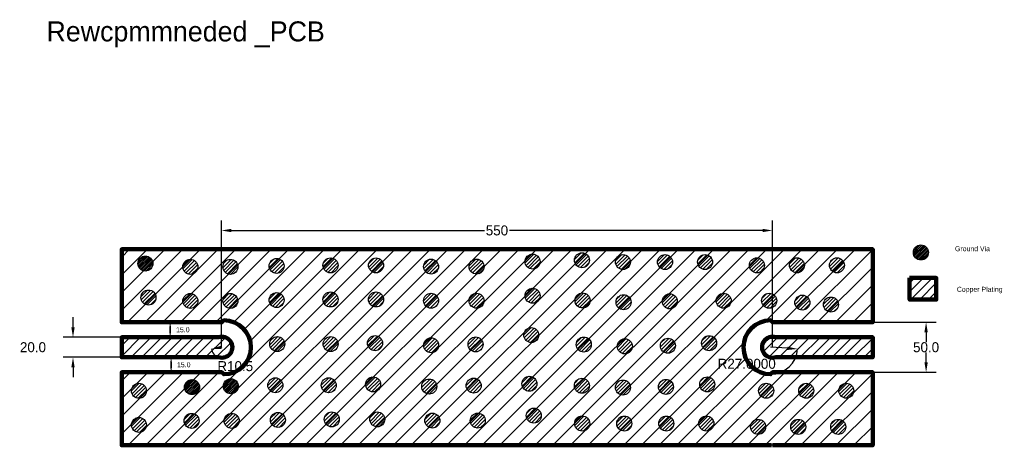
# Model space of a CAD drawing. Extents: x 2432 to 3415, y -887 to -462.
import ezdxf

# ---------------------------------------------------------------- set-up
doc = ezdxf.new("R2010")
doc.units = 0
doc.header["$MEASUREMENT"] = 0
doc.layers.get('Defpoints').update_dxf_attribs({"linetype": 'CONTINUOUS'})
for name, color, linetype in [('Cu_Top', 30, 'CONTINUOUS'), ('PWB Drill', 130, 'CONTINUOUS'), ('W2_Up', 1, 'CONTINUOUS')]:
    doc.layers.add(name, color=color, linetype=linetype)
doc.dimstyles.get("Standard").update_dxf_attribs({"dimtxt": 0.18, "dimasz": 0.18, "dimexe": 0.18, "dimexo": 0.0625, "dimgap": 0.09, "dimtad": 0, "dimtih": 1, "dimtoh": 1, "dimdec": 4, "dimzin": 0, "dimdsep": 46, "dimtxsty": 'Standard', "dimcen": 0.09, "dimadec": 0, "dimazin": 0, "dimtfac": 1, "dimtdec": 4, "dimtofl": 0, "dimtmove": 0, "dimatfit": 3, "dimfxl": 1, "dimtolj": 1, "dimtzin": 0, "dimarcsym": 0})
pattern_1 = [(45, (1864.4177, -667.5527), (-0.8838835, 0.8838835), [])]

# ---------------------------------------------------------------- blocks, each defined once
blk = doc.blocks.new('*D0')
at = {"layer": 'Defpoints', "color": 0}
for p in [(2533.92, -779.19), (2485.27, -799.19), (2533.92, -799.19)]:
    blk.add_point(p, dxfattribs=at)
at = {"layer": 'W2_Up', "color": 0, "lineweight": -2}
for p, q in [((2485.27, -769.19), (2485.27, -759.19)), ((2533.85, -779.19), (2475.27, -779.19)), ((2533.85, -799.19), (2475.27, -799.19)), ((2485.27, -809.19), (2485.27, -819.19))]:
    blk.add_line(p, q, dxfattribs=at)
at = {"layer": 'W2_Up', "color": 0}
for points in [[(2483.6, -769.19), (2486.94, -769.19), (2485.27, -779.19)], [(2486.94, -809.19), (2483.6, -809.19), (2485.27, -799.19)]]:
    blk.add_solid(points, dxfattribs=at)
at = {"layer": 'W2_Up', "color": 0, "insert": (2445.27, -789.19), "char_height": 10, "attachment_point": 5}
blk.add_mtext('\\A1;20.0', dxfattribs=at)
blk = doc.blocks.new('*D1')
at = {"layer": 'Defpoints', "color": 0}
for p in [(3283.92, -764.19), (3283.92, -814.19), (3337.26, -814.19)]:
    blk.add_point(p, dxfattribs=at)
at = {"layer": 'W2_Up', "color": 0, "lineweight": -2}
for p, q in [((3283.98, -764.19), (3347.26, -764.19)), ((3337.26, -774.19), (3337.26, -784.1)), ((3337.26, -804.19), (3337.26, -794.28)), ((3283.98, -814.19), (3347.26, -814.19))]:
    blk.add_line(p, q, dxfattribs=at)
at = {"layer": 'W2_Up', "color": 0}
for points in [[(3338.93, -774.19), (3335.59, -774.19), (3337.26, -764.19)], [(3335.59, -804.19), (3338.93, -804.19), (3337.26, -814.19)]]:
    blk.add_solid(points, dxfattribs=at)
at = {"layer": 'W2_Up', "color": 0, "insert": (3337.26, -789.19), "char_height": 10, "attachment_point": 5}
blk.add_mtext('\\A1;50.0', dxfattribs=at)
blk = doc.blocks.new('*D2')
at = {"layer": 'Defpoints', "color": 0}
for p in [(2623.55, -790.85), (2633.92, -789.19)]:
    blk.add_point(p, dxfattribs=at)
at = {"layer": 'W2_Up', "color": 0, "lineweight": -2}
blk.add_line((2633.42, -789.27), (2633.92, -789.19), dxfattribs=at)
blk.add_arc((2633.92, -789.19), 10.5, 188.11272, 251.90616, dxfattribs=at)
at = {"layer": 'W2_Up', "color": 0}
blk.add_solid([(2633.16, -787.62), (2633.69, -790.91), (2623.55, -790.85)], dxfattribs=at)
at = {"layer": 'W2_Up', "color": 0, "insert": (2647.34, -808.12), "char_height": 10, "attachment_point": 5}
blk.add_mtext('\\A1;R10.5', dxfattribs=at)
blk = doc.blocks.new('*D3')
at = {"layer": 'Defpoints', "color": 0}
for p in [(3181.92, -789.19), (3208.87, -790.84)]:
    blk.add_point(p, dxfattribs=at)
at = {"layer": 'W2_Up', "color": 0, "lineweight": -2}
blk.add_line((3198.88, -790.23), (3181.92, -789.19), dxfattribs=at)
blk.add_arc((3181.92, -789.19), 27, 270.13263, 356.87356, dxfattribs=at)
at = {"layer": 'W2_Up', "color": 0}
blk.add_solid([(3198.78, -791.89), (3198.99, -788.57), (3208.87, -790.84)], dxfattribs=at)
at = {"layer": 'W2_Up', "color": 0, "insert": (3158.12, -805.76), "char_height": 10, "attachment_point": 5}
blk.add_mtext('\\A1;R27.0000', dxfattribs=at)
blk = doc.blocks.new('*D23')
at = {"layer": 'Defpoints', "color": 0}
for p in [(3183.92, -672.46), (2633.42, -789.27), (3183.92, -789.19)]:
    blk.add_point(p, dxfattribs=at)
at = {"layer": 'W2_Up', "color": 0, "lineweight": -2}
for p, q in [((2633.42, -789.21), (2633.42, -662.46)), ((3183.92, -789.13), (3183.92, -662.46)), ((2643.42, -672.46), (2896.08, -672.46)), ((3173.92, -672.46), (2921.26, -672.46))]:
    blk.add_line(p, q, dxfattribs=at)
at = {"layer": 'W2_Up', "color": 0}
for points in [[(2643.42, -670.79), (2643.42, -674.13), (2633.42, -672.46)], [(3173.92, -674.13), (3173.92, -670.79), (3183.92, -672.46)]]:
    blk.add_solid(points, dxfattribs=at)
at = {"layer": 'W2_Up', "color": 0, "insert": (2908.67, -672.46), "char_height": 10, "attachment_point": 5}
blk.add_mtext('\\A1;550', dxfattribs=at)
blk = doc.blocks.new('*D28')
at = {"layer": 'Defpoints', "color": 0}
for p in [(2533.92, -764.19), (2533.85, -779.19), (2582.32, -779.19)]:
    blk.add_point(p, dxfattribs=at)
at = {"layer": 'W2_Up', "color": 0, "lineweight": -2}
for p, q in [((2533.98, -764.19), (2587.32, -764.19)), ((2582.32, -769.19), (2582.32, -774.19)), ((2582.32, -774.19), (2582.32, -769.19)), ((2533.92, -779.19), (2587.32, -779.19))]:
    blk.add_line(p, q, dxfattribs=at)
at = {"layer": 'W2_Up', "color": 0}
for points in [[(2583.15, -769.19), (2581.48, -769.19), (2582.32, -764.19)], [(2581.48, -774.19), (2583.15, -774.19), (2582.32, -779.19)]]:
    blk.add_solid(points, dxfattribs=at)
at = {"layer": 'W2_Up', "color": 0, "insert": (2594.95, -771.69), "char_height": 5, "attachment_point": 5}
blk.add_mtext('\\A1;15.0', dxfattribs=at)
blk = doc.blocks.new('*D29')
at = {"layer": 'Defpoints', "color": 0}
for p in [(2533.85, -799.19), (2533.92, -814.19), (2583.24, -814.19)]:
    blk.add_point(p, dxfattribs=at)
at = {"layer": 'W2_Up', "color": 0, "lineweight": -2}
for p, q in [((2533.92, -799.19), (2588.24, -799.19)), ((2583.24, -804.19), (2583.24, -809.19)), ((2583.24, -809.19), (2583.24, -804.19)), ((2533.98, -814.19), (2588.24, -814.19))]:
    blk.add_line(p, q, dxfattribs=at)
at = {"layer": 'W2_Up', "color": 0}
for points in [[(2584.08, -804.19), (2582.41, -804.19), (2583.24, -799.19)], [(2582.41, -809.19), (2584.08, -809.19), (2583.24, -814.19)]]:
    blk.add_solid(points, dxfattribs=at)
at = {"layer": 'W2_Up', "color": 0, "insert": (2595.88, -806.69), "char_height": 5, "attachment_point": 5}
blk.add_mtext('\\A1;15.0', dxfattribs=at)

msp = doc.modelspace()

# ---------------------------------------------------------------- hatches: boundary and pattern name
at = {"layer": 'W2_Up'}
h = msp.add_hatch(dxfattribs=at)
h.set_pattern_fill('ANSI31', color=256, scale=10, style=0)
h.set_pattern_definition([(45, (1971.9177, -667.5527), (-0.8838835, 0.8838835), [])])
edge = h.paths.add_edge_path()
edge.add_arc((3332.04789, -694.43488), 7.5, 0, 360)
h = msp.add_hatch(dxfattribs=at)
h.set_pattern_fill('ANSI31', color=256, scale=100, style=0)
h.set_pattern_definition([(45, (1964.418, -667.553), (-8.83883, 8.83883), [])])
edge = h.paths.add_edge_path()
edge.add_line((3183.91614, -887.18926), (3283.91614, -887.18926))
edge.add_line((3283.91614, -887.18926), (3283.91614, -814.18926))
edge.add_line((3283.91614, -814.18926), (3183.91614, -814.18926))
edge.add_line((3183.91614, -814.18926), (3181.91614, -816.18926))
edge.add_arc((3181.91614, -789.18926), 27, 90, 270, ccw=False)
edge.add_line((3181.91614, -762.18926), (3183.91614, -764.18926))
edge.add_line((3183.91614, -764.18926), (3283.91614, -764.18926))
edge.add_line((3283.91614, -764.18926), (3283.91614, -691.18926))
edge.add_line((3283.91614, -691.18926), (3181.91614, -691.18926))
edge.add_line((3181.91614, -691.18926), (2533.91614, -691.18926))
edge.add_line((2533.91614, -691.18926), (2533.91614, -764.18926))
edge.add_line((2533.91614, -764.18926), (2633.91614, -764.18926))
edge.add_line((2633.91614, -764.18926), (2635.91614, -762.18926))
edge.add_arc((2635.91614, -789.18926), 27, -90, 90, ccw=False)
edge.add_line((2635.91614, -816.18926), (2633.91614, -814.18926))
edge.add_line((2633.91614, -814.18926), (2533.91614, -814.18926))
edge.add_line((2533.91614, -814.18926), (2533.91614, -887.18926))
edge.add_line((2533.91614, -887.18926), (2633.91614, -887.18926))
edge.add_line((2633.91614, -887.18926), (2633.91614, -887.18926))
edge.add_line((2633.91614, -887.18926), (3182.91614, -887.18926))
h = msp.add_hatch(dxfattribs=at)
h.set_pattern_fill('ANSI31', color=256, scale=20, style=0)
h.set_pattern_definition([(45, (3857.9988, -1261.46), (-1.767767, 1.767767), [])])
edge = h.paths.add_edge_path()
edge.add_arc((2742.43413, -707.31806), 7.5, 0, 360)
edge = h.paths.add_edge_path()
edge.add_arc((2787.87161, -707.31806), 7.5, 0, 360)
edge = h.paths.add_edge_path()
edge.add_arc((2944.21041, -703.5909), 7.5, 0, 360)
edge = h.paths.add_edge_path()
edge.add_arc((2743.70106, -861.24977), 7.5, 0, 360)
edge = h.paths.add_edge_path()
edge.add_arc((2789.13854, -861.24977), 7.5, 0, 360)
edge = h.paths.add_edge_path()
edge.add_arc((2945.47734, -857.52261), 7.5, 0, 360)
edge = h.paths.add_edge_path()
edge.add_arc((3035.78451, -865.43136), 7.5, 0, 360)
edge = h.paths.add_edge_path()
edge.add_arc((2786.88292, -785.08983), 7.5, 0, 360)
edge = h.paths.add_edge_path()
edge.add_arc((2942.93859, -776.99197), 7.5, 0, 360)
edge = h.paths.add_edge_path()
edge.add_arc((2742.54045, -785.99605), 7.5, 0, 360)
edge = h.paths.add_edge_path()
edge.add_arc((2742.43413, -741.41643), 7.5, 0, 360)
edge = h.paths.add_edge_path()
edge.add_arc((2787.87161, -741.41643), 7.5, 0, 360)
edge = h.paths.add_edge_path()
edge.add_arc((2944.21041, -737.68927), 7.5, 0, 360)
edge = h.paths.add_edge_path()
edge.add_arc((2784.98252, -826.26498), 7.5, 0, 360)
edge = h.paths.add_edge_path()
edge.add_arc((2941.0382, -825.66712), 7.5, 0, 360)
edge = h.paths.add_edge_path()
edge.add_arc((2740.64006, -827.1712), 7.5, 0, 360)
edge = h.paths.add_edge_path()
edge.add_arc((2993.55172, -702.22119), 7.5, 0, 360)
edge = h.paths.add_edge_path()
edge.add_arc((2995.41942, -786.48635), 7.5, 0, 360)
edge = h.paths.add_edge_path()
edge.add_arc((2994.13781, -742.40898), 7.5, 0, 360)
edge = h.paths.add_edge_path()
edge.add_arc((2993.51902, -827.6615), 7.5, 0, 360)
edge = h.paths.add_edge_path()
edge.add_arc((2842.84315, -708.55776), 7.5, 0, 360)
edge = h.paths.add_edge_path()
edge.add_arc((2888.28063, -708.55776), 7.5, 0, 360)
edge = h.paths.add_edge_path()
edge.add_arc((2844.11007, -862.48947), 7.5, 0, 360)
edge = h.paths.add_edge_path()
edge.add_arc((2889.54756, -862.48947), 7.5, 0, 360)
edge = h.paths.add_edge_path()
edge.add_arc((2887.29193, -786.32953), 7.5, 0, 360)
edge = h.paths.add_edge_path()
edge.add_arc((2842.94947, -787.23575), 7.5, 0, 360)
edge = h.paths.add_edge_path()
edge.add_arc((2842.84315, -742.65613), 7.5, 0, 360)
edge = h.paths.add_edge_path()
edge.add_arc((2888.28063, -742.65613), 7.5, 0, 360)
edge = h.paths.add_edge_path()
edge.add_arc((2885.39154, -827.50468), 7.5, 0, 360)
edge = h.paths.add_edge_path()
edge.add_arc((2841.04908, -828.4109), 7.5, 0, 360)
edge = h.paths.add_edge_path()
edge.add_arc((3116.51758, -703.99965), 7.5, 0, 360)
edge = h.paths.add_edge_path()
edge.add_arc((3076.51758, -703.99965), 7.5, 0, 360)
edge = h.paths.add_edge_path()
edge.add_arc((3034.51758, -703.99965), 7.5, 0, 360)
edge = h.paths.add_edge_path()
edge.add_arc((3117.78451, -865.43136), 7.5, 0, 360)
edge = h.paths.add_edge_path()
edge.add_arc((3077.78451, -865.43136), 7.5, 0, 360)
edge = h.paths.add_edge_path()
edge.add_arc((3036.38527, -788.26481), 7.5, 0, 360)
edge = h.paths.add_edge_path()
edge.add_arc((3081.28686, -743.28122), 7.5, 0, 360)
edge = h.paths.add_edge_path()
edge.add_arc((3035.10366, -744.18744), 7.5, 0, 360)
edge = h.paths.add_edge_path()
edge.add_arc((3034.48488, -829.43996), 7.5, 0, 360)
edge = h.paths.add_edge_path()
edge.add_arc((3079.35435, -787.63135), 7.5, 0, 360)
edge = h.paths.add_edge_path()
edge.add_arc((3077.45396, -828.8065), 7.5, 0, 360)
edge = h.paths.add_edge_path()
edge.add_arc((3120.5295, -785.09749), 7.5, 0, 360)
edge = h.paths.add_edge_path()
edge.add_arc((3118.62911, -826.27264), 7.5, 0, 360)
edge = h.paths.add_edge_path()
edge.add_arc((3248.25249, -707.28301), 7.5, 0, 360)
edge = h.paths.add_edge_path()
edge.add_arc((3208.25249, -707.28301), 7.5, 0, 360)
edge = h.paths.add_edge_path()
edge.add_arc((3168.25249, -707.28301), 7.5, 0, 360)
edge = h.paths.add_edge_path()
edge.add_arc((3180.53189, -742.68336), 7.5, 0, 360)
edge = h.paths.add_edge_path()
edge.add_arc((3242.26101, -746.4562), 7.5, 0, 360)
edge = h.paths.add_edge_path()
edge.add_arc((3213.64868, -744.55581), 7.5, 0, 360)
edge = h.paths.add_edge_path()
edge.add_arc((3135.09441, -742.68336), 7.5, 0, 360)
edge = h.paths.add_edge_path()
edge.add_arc((3249.51942, -868.71472), 7.5, 0, 360)
edge = h.paths.add_edge_path()
edge.add_arc((3209.51942, -868.71472), 7.5, 0, 360)
edge = h.paths.add_edge_path()
edge.add_arc((3169.51942, -868.71472), 7.5, 0, 360)
edge = h.paths.add_edge_path()
edge.add_arc((3257.54124, -832.60728), 7.5, 0, 360)
edge = h.paths.add_edge_path()
edge.add_arc((3217.54124, -832.60728), 7.5, 0, 360)
edge = h.paths.add_edge_path()
edge.add_arc((3177.54124, -832.60728), 7.5, 0, 360)
edge = h.paths.add_edge_path()
edge.add_arc((2689.89351, -861.84763), 7.5, 0, 360)
edge = h.paths.add_edge_path()
edge.add_arc((2603.71031, -862.75385), 7.5, 0, 360)
edge = h.paths.add_edge_path()
edge.add_arc((2643.71031, -862.75385), 7.5, 0, 360)
edge = h.paths.add_edge_path()
edge.add_arc((2551.13281, -832.71596), 7.5, 0, 360)
edge = h.paths.add_edge_path()
edge.add_arc((2551.13281, -866.81433), 7.5, 0, 360)
edge = h.paths.add_edge_path()
edge.add_arc((2688.62658, -707.91592), 7.5, 0, 360)
edge = h.paths.add_edge_path()
edge.add_arc((2602.44338, -708.82214), 7.5, 0, 360)
edge = h.paths.add_edge_path()
edge.add_arc((2642.44338, -708.82214), 7.5, 0, 360)
edge = h.paths.add_edge_path()
edge.add_arc((2560.63477, -739.4881), 7.5, 0, 360)
edge = h.paths.add_edge_path()
edge.add_arc((2689.22792, -785.99605), 7.5, 0, 360)
edge = h.paths.add_edge_path()
edge.add_arc((2688.62658, -742.01429), 7.5, 0, 360)
edge = h.paths.add_edge_path()
edge.add_arc((2602.44338, -742.92051), 7.5, 0, 360)
edge = h.paths.add_edge_path()
edge.add_arc((2642.44338, -742.92051), 7.5, 0, 360)
edge = h.paths.add_edge_path()
edge.add_arc((2687.32753, -827.1712), 7.5, 0, 360)
edge = h.paths.add_edge_path()
edge.add_arc((2993.78451, -865.43136), 7.5, 0, 360)
h = msp.add_hatch(dxfattribs=at)
h.set_pattern_fill('ANSI31', color=256, scale=10, style=0)
h.set_pattern_definition(pattern_1)
edge = h.paths.add_edge_path()
edge.add_arc((2557.57131, -705.52936), 7.5, 0, 360)
h = msp.add_hatch(dxfattribs=at)
h.set_pattern_fill('ANSI31', color=256, scale=50, style=0)
h.set_pattern_definition([(45, (1964.418, -676.0664), (-4.419417, 4.419417), [])])
h.paths.add_polyline_path([(3320.84868, -719.95059), (3320.84868, -741.48836), (3347.45416, -741.48836), (3347.45416, -719.95059)])
h = msp.add_hatch(dxfattribs=at)
h.set_pattern_fill('ANSI31', color=256, scale=60, style=0)
h.set_pattern_definition([(45, (1964.418, -667.553), (-5.3033, 5.3033), [])])
edge = h.paths.add_edge_path()
edge.add_arc((2633.91614, -789.18926), 10.5, 252.24720984, 467.75279016)
edge.add_line((2630.71458, -779.18926), (2533.91614, -779.18926))
edge.add_line((2533.91614, -779.18926), (2533.91614, -799.18926))
edge.add_line((2533.91614, -799.18926), (2630.71458, -799.18926))
edge = h.paths.add_edge_path()
edge.add_line((3187.11766, -799.18926), (3283.91614, -799.18926))
edge.add_line((3283.91614, -799.18926), (3283.91614, -779.18926))
edge.add_line((3283.91614, -779.18926), (3187.11766, -779.18926))
edge.add_arc((3183.9161, -789.18926), 10.5, 72.24720984, 287.75279016)
h = msp.add_hatch(dxfattribs=at)
h.set_pattern_fill('ANSI31', color=256, scale=10, style=0)
h.set_pattern_definition(pattern_1)
edge = h.paths.add_edge_path()
edge.add_arc((2604.10043, -828.98874), 7.5, 0, 360)
edge = h.paths.add_edge_path()
edge.add_arc((2642.90009, -828.19691), 7.5, 0, 360)

# ---------------------------------------------------------------- linework, layer by layer
at = {"layer": 'Cu_Top', "lineweight": 211}
msp.add_lwpolyline([(3183.91614, -887.18926), (3283.91614, -887.18926), (3283.91614, -814.18926), (3183.91614, -814.18926), (3181.91614, -816.18926, -1), (3181.91614, -762.18926), (3183.91614, -764.18926), (3283.91614, -764.18926), (3283.91614, -691.18926), (3181.91614, -691.18926), (2533.91614, -691.18926), (2533.91614, -764.18926), (2633.91614, -764.18926), (2635.91614, -762.18926, -1), (2635.91614, -816.18926), (2633.91614, -814.18926), (2533.91614, -814.18926), (2533.91614, -887.18926), (2633.91614, -887.18926), (2633.91614, -887.18926), (3182.91614, -887.18926)], format="xyb", dxfattribs=at)
at = {"layer": 'Cu_Top'}
for points in [[(2633.91614, -691.18926), (2633.91614, -691.18926), (2635.91614, -691.18926)], [(3183.91614, -887.18926), (3183.91614, -887.18926), (3181.91614, -887.18926)]]:
    msp.add_lwpolyline(points, dxfattribs=at)
at = {"layer": 'Cu_Top', "lineweight": 211}
msp.add_lwpolyline([(3320.84868, -719.95059), (3320.84868, -741.48836), (3347.45416, -741.48836), (3347.45416, -719.95059)], close=True, dxfattribs=at)
at = {"layer": 'Cu_Top'}
for points in [[(2635.91614, -816.18926, 1), (2635.91614, -762.18926, 1)], [(3181.91614, -762.18926, 1), (3181.91614, -816.18926, 1)]]:
    msp.add_lwpolyline(points, format="xyb", dxfattribs=at)
at = {"layer": 'Cu_Top', "lineweight": 211}
for points in [[(2630.71458, -799.18926, 1.370156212), (2630.71458, -779.18926), (2533.91614, -779.18926), (2533.91614, -799.18926)], [(3187.11766, -799.18926), (3283.91614, -799.18926), (3283.91614, -779.18926), (3187.11766, -779.18926, 1.370156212)]]:
    msp.add_lwpolyline(points, format="xyb", close=True, dxfattribs=at)
at = {"layer": 'PWB Drill'}
for centre in [(3332.04789, -694.43488), (2557.57131, -705.52936), (2944.21041, -703.5909), (2993.55172, -702.22119), (3034.51758, -703.99965), (3076.51758, -703.99965), (3116.51758, -703.99965), (2602.44338, -708.82214), (2642.44338, -708.82214), (2688.62658, -707.91592), (2742.43413, -707.31806), (2787.87161, -707.31806), (2842.84315, -708.55776), (2888.28063, -708.55776), (3168.25249, -707.28301), (3208.25249, -707.28301), (3248.25249, -707.28301), (2560.63477, -739.4881), (2602.44338, -742.92051), (2642.44338, -742.92051), (2688.62658, -742.01429), (2742.43413, -741.41643), (2787.87161, -741.41643), (2842.84315, -742.65613), (2888.28063, -742.65613), (2944.21041, -737.68927), (2994.13781, -742.40898), (3035.10366, -744.18744), (3081.28686, -743.28122), (3135.09441, -742.68336), (3180.53189, -742.68336), (3213.64868, -744.55581), (3242.26101, -746.4562), (2942.93859, -776.99197), (2689.22792, -785.99605), (2742.54045, -785.99605), (2786.88292, -785.08983), (2842.94947, -787.23575), (2887.29193, -786.32953), (2995.41942, -786.48635), (3036.38527, -788.26481), (3079.35435, -787.63135), (3120.5295, -785.09749), (2551.13281, -832.71596), (2604.10043, -828.98874), (2642.90009, -828.19691), (2687.32753, -827.1712), (2740.64006, -827.1712), (2784.98252, -826.26498), (2841.04908, -828.4109), (2885.39154, -827.50468), (2941.0382, -825.66712), (2993.51902, -827.6615), (3034.48488, -829.43996), (3077.45396, -828.8065), (3118.62911, -826.27264), (3177.54124, -832.60728), (3217.54124, -832.60728), (3257.54124, -832.60728), (2603.71031, -862.75385), (2643.71031, -862.75385), (2689.89351, -861.84763), (2743.70106, -861.24977), (2789.13854, -861.24977), (2844.11007, -862.48947), (2889.54756, -862.48947), (2945.47734, -857.52261), (2551.13281, -866.81433), (2993.78451, -865.43136), (3035.78451, -865.43136), (3077.78451, -865.43136), (3117.78451, -865.43136), (3169.51942, -868.71472), (3209.51942, -868.71472), (3249.51942, -868.71472)]:
    msp.add_circle(centre, 7.5, dxfattribs=at)

# ---------------------------------------------------------------- texts
at = {"layer": 'W2_Up', "attachment_point": 1}
for s, insert, char_height, width in [('{Rewcpmmneded _PCB}', (2458.77883, -463.49399), 20, 463.9256687), ('{Ground Via}', (3366.1198, -688.17224), 5, 73.4818024), ('{Copper Plating}', (3368.02019, -728.78164), 5, 73.4818024)]:
    msp.add_mtext(s, dxfattribs=dict(at, insert=insert, char_height=char_height, width=width))

# ---------------------------------------------------------------- dimensions: what is measured, and where the dimension line sits
at = {"layer": 'W2_Up', "color": 5}
dim = msp.add_linear_dim(base=(3183.9161, -672.4612), p1=(2633.42243, -789.2683), p2=(3183.9161, -789.18926), dimstyle='Standard', override={"dimtxt": 10, "dimasz": 10, "dimexe": 10, "dimdec": 0, "dimlfac": 1, "dimtmove": 2}, dxfattribs=at)
dim.commit()
dim.dimension.update_dxf_attribs({"geometry": '*D23', "text_midpoint": (2908.66926, -672.4612)})
for base, p1, p2, override, picture, middle in [((2485.27032, -799.18926), (2533.91614, -779.18926), (2533.91614, -799.18926), {"dimtxt": 10, "dimasz": 10, "dimexe": 10, "dimgap": 10, "dimdec": 1, "dimlfac": 1, "dimtmove": 2}, '*D0', (2445.27032, -789.18926)), ((2582.31536, -779.18926), (2533.91614, -764.18926), (2533.85364, -779.18926), {"dimtxt": 5, "dimasz": 5, "dimexe": 5, "dimdec": 1, "dimlfac": 1, "dimtmove": 2}, '*D28', (2594.95036, -771.68926)), ((3337.26154, -814.18926), (3283.91614, -764.18926), (3283.91614, -814.18926), {"dimtxt": 10, "dimasz": 10, "dimexe": 10, "dimdec": 1, "dimlfac": 1, "dimtmove": 2}, '*D1', (3337.26154, -789.18926)), ((2583.24186, -814.18926), (2533.85364, -799.18926), (2533.91614, -814.18926), {"dimtxt": 5, "dimasz": 5, "dimexe": 5, "dimdec": 1, "dimlfac": 1, "dimtmove": 2}, '*D29', (2595.87686, -806.68926))]:
    dim = msp.add_linear_dim(base=base, p1=p1, p2=p2, angle=90, dimstyle='Standard', override=override, dxfattribs=at)
    dim.commit()
    dim.dimension.update_dxf_attribs({"geometry": picture, "text_midpoint": middle})
for center, mpoint, override, picture, middle in [((2633.91614, -789.18926), (2623.54815, -790.84901), {"dimtxt": 10, "dimasz": 10, "dimgap": 10, "dimdec": 1, "dimlfac": 1, "dimcen": 5, "dimtmove": 2}, '*D2', (2647.33747, -808.11558)), ((3181.91614, -789.18926), (3208.86554, -790.84153), {"dimtxt": 10, "dimasz": 10, "dimgap": 10, "dimlfac": 1, "dimcen": 5, "dimtmove": 2}, '*D3', (3158.11877, -805.76449))]:
    dim = msp.add_radius_dim(center=center, mpoint=mpoint, dimstyle='Standard', override=override, dxfattribs=at)
    dim.commit()
    dim.dimension.update_dxf_attribs({"geometry": picture, "text_midpoint": middle, "dimtype": 164})

doc.saveas('drawing.dxf')
